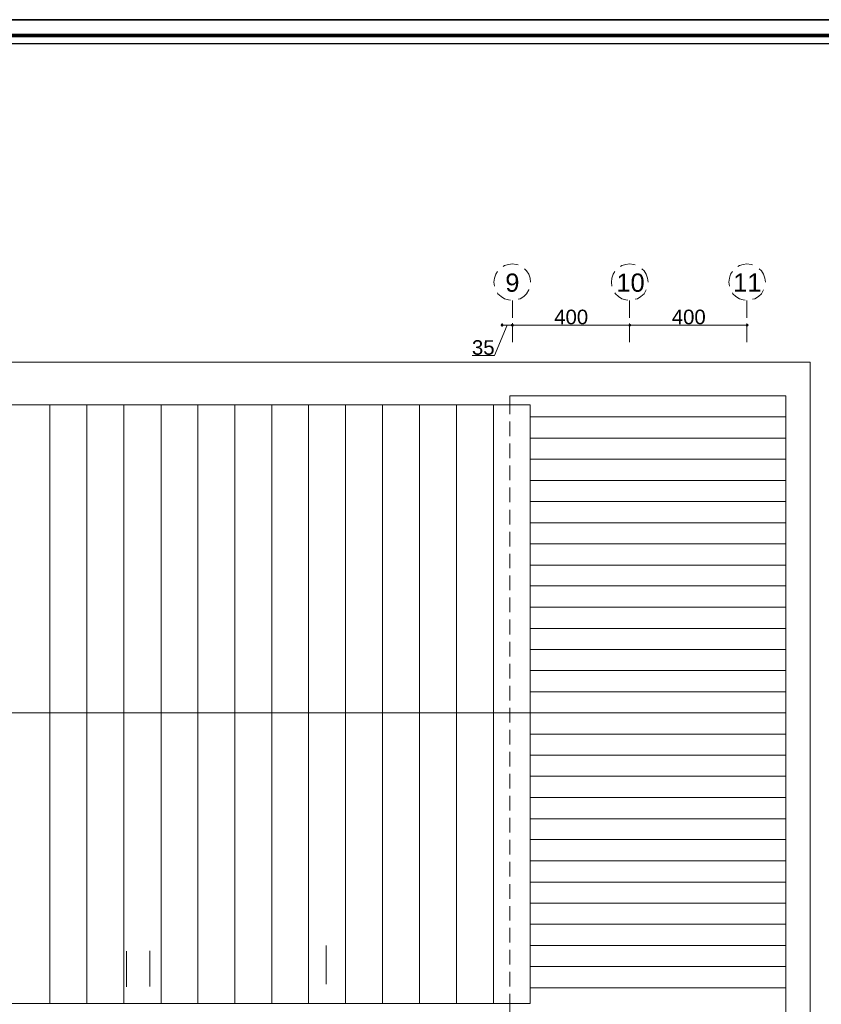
# Model space of a CAD drawing. Header units: metres. Extents: x 5.7 to 89.8, y 4 to 63.5.
# Tile 10 of 14: x 41.6 to 68.9, y 29.9 to 63.5. Entities that reach past the tile are written whole.
import ezdxf

# ---------------------------------------------------------------- set-up
doc = ezdxf.new("R2010")
doc.units = ezdxf.units.M
doc.header["$MEASUREMENT"] = 0
for name, color, linetype in [('PDF14_ax', 7, 'Continuous'), ('PDF14_dim', 7, 'Continuous'), ('PDF14_furn', 7, 'Continuous'), ('PDF14_KADR', 7, 'Continuous'), ('PDF14_khatchin', 7, 'Continuous'), ('PDF14_shib bandi', 7, 'Continuous'), ('PDF14_Text', 7, 'Continuous'), ('PDF14_W', 7, 'Continuous'), ('PDF4_shib bandi', 7, 'Continuous')]:
    doc.layers.add(name, color=color, linetype=linetype)
doc.styles.add('PDF Arial', font='arial.ttf')

msp = doc.modelspace()

# ---------------------------------------------------------------- hatches: boundary and pattern name
at = {"layer": 'PDF4_shib bandi', "transparency": 33554559}
h = msp.add_hatch(color=256, dxfattribs=at)
h.paths.add_polyline_path([(43.218, 51.177), (43.122, 51.177), (43.218, 51.177)], flags=0)
h.paths.add_polyline_path([(43.218, 51.177), (43.122, 51.177), (43.218, 51.177)], flags=0)
h.paths.add_polyline_path([(43.218, 51.177), (43.122, 51.177), (43.218, 51.177)], flags=0)

# ---------------------------------------------------------------- linework, layer by layer
at = {"layer": 'PDF14_ax', "lineweight": 9}
for points in [[(58.561, 55.126), (58.503, 55.135), (58.368, 55.155), (58.233, 55.135), (58.099, 55.097), (58.06, 55.068)], [(62.558, 55.126), (62.51, 55.135), (62.365, 55.155), (62.23, 55.135), (62.096, 55.097), (62.057, 55.068)], [(66.555, 55.126), (66.507, 55.135), (66.362, 55.155), (66.227, 55.135), (66.102, 55.097), (66.054, 55.068)], [(57.867, 54.895), (57.81, 54.808), (57.762, 54.673), (57.742, 54.538), (57.762, 54.403)], [(58.985, 54.538), (58.975, 54.673), (58.927, 54.808), (58.85, 54.924), (58.782, 54.991)], [(61.864, 54.895), (61.807, 54.808), (61.758, 54.673), (61.749, 54.538), (61.758, 54.403)], [(62.991, 54.538), (62.972, 54.673), (62.924, 54.808), (62.856, 54.924), (62.779, 54.991)], [(65.871, 54.895), (65.804, 54.808), (65.765, 54.673), (65.746, 54.538), (65.765, 54.403)], [(66.988, 54.538), (66.969, 54.673), (66.93, 54.808), (66.853, 54.924), (66.776, 54.991)], [(58.985, 54.538), (58.985, 54.538)], [(62.991, 54.538), (62.991, 54.538)], [(66.988, 54.538), (66.988, 54.538)], [(57.867, 54.172), (57.877, 54.143), (57.983, 54.047), (58.099, 53.97), (58.233, 53.932), (58.301, 53.922)], [(58.561, 53.951), (58.638, 53.97), (58.754, 54.047), (58.85, 54.143), (58.927, 54.269), (58.937, 54.278)], [(61.864, 54.172), (61.884, 54.143), (61.98, 54.047), (62.096, 53.97), (62.23, 53.932), (62.298, 53.922)], [(62.558, 53.951), (62.635, 53.97), (62.75, 54.047), (62.856, 54.143), (62.924, 54.269), (62.933, 54.278)], [(65.871, 54.172), (65.881, 54.143), (65.977, 54.047), (66.102, 53.97), (66.227, 53.932), (66.304, 53.922)], [(66.555, 53.951), (66.632, 53.97), (66.757, 54.047), (66.853, 54.143), (66.93, 54.269), (66.93, 54.278)], [(58.368, 53.912), (58.368, 53.325)], [(62.365, 53.912), (62.365, 53.325)], [(66.362, 53.912), (66.362, 53.325)], [(58.368, 53.074), (58.368, 52.496)], [(62.365, 53.074), (62.365, 52.496)], [(66.362, 53.074), (66.362, 52.496)], [(52.021, 31.934), (52.021, 30.624)], [(45.222, 31.741), (45.222, 30.528)], [(46.021, 31.76), (46.021, 30.537)]]:
    msp.add_lwpolyline(points, dxfattribs=at)
at = {"layer": 'PDF14_dim', "lineweight": 20}
for points in [[(58.195, 53.065), (57.762, 52.034), (57.001, 52.034)], [(58.022, 53.142), (58.022, 53.132)], [(58.262, 53.065), (58.118, 53.065)], [(58.368, 52.747), (58.368, 53.132), (58.368, 53.142)], [(62.269, 53.074), (58.465, 53.074)], [(66.266, 53.074), (62.471, 53.074)], [(66.362, 52.747), (66.362, 53.132)]]:
    msp.add_lwpolyline(points, dxfattribs=at)
msp.add_lwpolyline([(62.365, 53.132), (62.365, 52.747)], close=True, dxfattribs=at)
at = {"layer": 'PDF14_furn', "lineweight": 9}
msp.add_lwpolyline([(68.52, 51.813), (68.52, 28.014), (60.612, 28.014), (60.612, 17.015), (17.667, 17.015), (17.667, 51.813)], close=True, dxfattribs=at)
at = {"layer": 'PDF14_KADR', "lineweight": 25}
for points in [[(5.695, 4.013), (89.785, 4.013), (89.785, 63.476), (5.695, 63.476)], [(5.695, 63.476), (89.785, 63.476), (89.785, 4.013), (5.695, 4.013)], [(6.514, 4.832), (88.841, 4.832), (88.841, 62.657), (6.514, 62.657)]]:
    msp.add_lwpolyline(points, close=True, dxfattribs=at)
at = {"layer": 'PDF14_KADR', "lineweight": 0, "const_width": 0.135}
msp.add_lwpolyline([(6.235, 62.937), (6.235, 4.552), (89.111, 4.552), (89.111, 62.937)], close=True, dxfattribs=at)
at = {"layer": 'PDF14_khatchin', "lineweight": 13}
for points in [[(58.282, 50.041), (58.282, 50.358)], [(58.282, 49.289), (58.282, 49.79)], [(58.282, 48.538), (58.282, 49.039)], [(58.282, 47.787), (58.282, 48.288)], [(58.282, 47.036), (58.282, 47.536)], [(58.282, 46.284), (58.282, 46.785)], [(58.282, 45.533), (58.282, 46.034)], [(58.282, 44.792), (58.282, 45.283)], [(58.282, 44.04), (58.282, 44.541)], [(58.282, 43.289), (58.282, 43.79)], [(58.282, 42.538), (58.282, 43.039)], [(58.282, 41.787), (58.282, 42.287)], [(58.282, 41.035), (58.282, 41.536)], [(58.282, 40.284), (58.282, 40.785)], [(58.282, 39.533), (58.282, 40.034)], [(58.282, 38.791), (58.282, 39.282)], [(58.282, 38.04), (58.282, 38.541)], [(58.282, 37.289), (58.282, 37.79)], [(58.282, 36.538), (58.282, 37.038)], [(58.282, 35.786), (58.282, 36.287)], [(58.282, 35.035), (58.282, 35.536)], [(58.282, 34.284), (58.282, 34.785)], [(58.282, 33.533), (58.282, 34.033)], [(58.282, 32.791), (58.282, 33.282)], [(58.282, 32.04), (58.282, 32.541)], [(58.282, 31.289), (58.282, 31.789)], [(58.282, 30.537), (58.282, 31.038)], [(58.282, 29.959), (58.282, 30.287)]]:
    msp.add_lwpolyline(points, dxfattribs=at)
at = {"layer": 'PDF14_shib bandi', "lineweight": 18}
for points in [[(58.869, 50.358), (21.221, 50.358), (21.221, 29.959), (58.975, 29.959), (58.975, 50.358), (58.282, 50.358), (58.282, 50.667), (67.682, 50.667), (67.682, 29.064), (58.282, 29.064), (58.282, 29.959)], [(58.975, 39.86), (21.221, 39.86)]]:
    msp.add_lwpolyline(points, dxfattribs=at)
at = {"layer": 'PDF14_shib bandi', "lineweight": 13}
for points in [[(42.612, 50.358), (42.612, 39.86), (42.612, 29.959)], [(43.873, 50.358), (43.873, 39.86), (43.873, 29.959)], [(45.135, 50.358), (45.135, 39.86), (45.135, 29.959)], [(46.397, 50.358), (46.397, 39.86), (46.397, 29.959)], [(47.649, 50.358), (47.649, 39.86), (47.649, 29.959)], [(48.91, 50.358), (48.91, 39.86), (48.91, 29.959)], [(50.172, 50.358), (50.172, 39.86), (50.172, 29.959)], [(51.424, 50.358), (51.424, 39.86), (51.424, 29.959)], [(52.686, 50.358), (52.686, 39.86), (52.686, 29.959)], [(53.948, 50.358), (53.948, 39.86), (53.948, 29.959)], [(55.2, 50.358), (55.2, 39.86), (55.2, 29.959)], [(56.461, 50.358), (56.461, 39.86), (56.461, 29.959)], [(57.723, 50.358), (57.723, 39.86), (57.723, 29.959)], [(67.682, 49.944), (58.975, 49.944)], [(67.682, 49.222), (58.975, 49.222)], [(67.682, 48.5), (58.975, 48.5)], [(67.682, 47.777), (58.975, 47.777)], [(67.682, 47.064), (58.975, 47.064)], [(67.682, 46.342), (58.975, 46.342)], [(67.682, 45.62), (58.975, 45.62)], [(67.682, 44.897), (58.975, 44.897)], [(67.682, 44.185), (58.975, 44.185)], [(67.682, 43.462), (58.975, 43.462)], [(67.682, 42.74), (58.975, 42.74)], [(67.682, 42.018), (58.975, 42.018)], [(67.682, 41.305), (58.975, 41.305)], [(67.682, 40.583), (58.975, 40.583)], [(67.682, 39.86), (58.975, 39.86)], [(67.682, 39.138), (58.975, 39.138)], [(67.682, 38.425), (58.975, 38.425)], [(67.682, 37.703), (58.975, 37.703)], [(67.682, 36.981), (58.975, 36.981)], [(67.682, 36.258), (58.975, 36.258)], [(67.682, 35.546), (58.975, 35.546)], [(67.682, 34.823), (58.975, 34.823)], [(67.682, 34.101), (58.975, 34.101)], [(67.682, 33.379), (58.975, 33.379)], [(67.682, 32.666), (58.975, 32.666)], [(67.682, 31.943), (58.975, 31.943)], [(67.682, 31.221), (58.975, 31.221)], [(67.682, 30.499), (58.975, 30.499)]]:
    msp.add_lwpolyline(points, dxfattribs=at)
at = {"layer": 'PDF14_W', "lineweight": 9}
for points in [[(58.07, 53.065), (58.118, 53.065)], [(58.32, 53.065), (58.262, 53.065)], [(58.416, 53.074), (58.465, 53.074)], [(62.317, 53.074), (62.269, 53.074)], [(62.413, 53.074), (62.471, 53.074)], [(66.314, 53.074), (66.266, 53.074)]]:
    msp.add_lwpolyline(points, dxfattribs=at)
at = {"layer": 'PDF14_W', "transparency": 33554559}
for points in [[(57.983, 53.103), (58.022, 53.065), (57.964, 53.065)], [(57.964, 53.065), (57.983, 53.036), (58.022, 53.065)], [(58.022, 53.122), (57.983, 53.103), (58.022, 53.065)], [(57.983, 53.036), (58.022, 53.065), (58.022, 53.017)], [(58.022, 53.065), (58.05, 53.103), (58.022, 53.122)], [(58.07, 53.065), (58.022, 53.065), (58.05, 53.103)], [(58.022, 53.065), (58.022, 53.017), (58.05, 53.036)], [(58.05, 53.036), (58.07, 53.065), (58.022, 53.065)], [(58.33, 53.103), (58.368, 53.074), (58.32, 53.074)], [(58.33, 53.103), (58.32, 53.065), (58.368, 53.065)], [(58.32, 53.074), (58.33, 53.036), (58.368, 53.074)], [(58.32, 53.065), (58.368, 53.065), (58.33, 53.036)], [(58.368, 53.122), (58.33, 53.103), (58.368, 53.074)], [(58.368, 53.065), (58.368, 53.122), (58.33, 53.103)], [(58.33, 53.036), (58.368, 53.074), (58.368, 53.017)], [(58.368, 53.065), (58.33, 53.036), (58.368, 53.017)], [(58.368, 53.074), (58.407, 53.103), (58.368, 53.122)], [(58.407, 53.103), (58.368, 53.065), (58.368, 53.122)], [(58.416, 53.074), (58.368, 53.074), (58.407, 53.103)], [(58.416, 53.065), (58.407, 53.103), (58.368, 53.065)], [(58.368, 53.074), (58.368, 53.017), (58.407, 53.036)], [(58.407, 53.036), (58.416, 53.074), (58.368, 53.074)], [(58.368, 53.017), (58.407, 53.036), (58.368, 53.065)], [(58.407, 53.036), (58.368, 53.065), (58.416, 53.065)], [(62.336, 53.103), (62.317, 53.074), (62.365, 53.074)], [(62.336, 53.103), (62.365, 53.074), (62.317, 53.074)], [(62.317, 53.074), (62.365, 53.074), (62.336, 53.036)], [(62.317, 53.074), (62.336, 53.036), (62.365, 53.074)], [(62.365, 53.074), (62.365, 53.122), (62.336, 53.103)], [(62.365, 53.122), (62.336, 53.103), (62.365, 53.074)], [(62.365, 53.074), (62.336, 53.036), (62.365, 53.017)], [(62.336, 53.036), (62.365, 53.074), (62.365, 53.017)], [(62.404, 53.103), (62.365, 53.074), (62.365, 53.122)], [(62.365, 53.074), (62.404, 53.103), (62.365, 53.122)], [(62.413, 53.074), (62.404, 53.103), (62.365, 53.074)], [(62.413, 53.074), (62.365, 53.074), (62.404, 53.103)], [(62.365, 53.017), (62.404, 53.036), (62.365, 53.074)], [(62.404, 53.036), (62.365, 53.074), (62.413, 53.074)], [(62.365, 53.074), (62.365, 53.017), (62.404, 53.036)], [(62.404, 53.036), (62.413, 53.074), (62.365, 53.074)], [(66.333, 53.103), (66.314, 53.074), (66.362, 53.074)], [(66.314, 53.074), (66.362, 53.074), (66.333, 53.036)], [(66.362, 53.074), (66.362, 53.122), (66.333, 53.103)], [(66.362, 53.074), (66.333, 53.036), (66.362, 53.017)], [(66.401, 53.103), (66.362, 53.074), (66.362, 53.122)], [(66.42, 53.074), (66.401, 53.103), (66.362, 53.074)], [(66.362, 53.017), (66.401, 53.036), (66.362, 53.074)], [(66.401, 53.036), (66.362, 53.074), (66.42, 53.074)]]:
    msp.add_solid(points, dxfattribs=at)

# ---------------------------------------------------------------- texts
at = {"layer": 'PDF14_Text', "attachment_point": 7, "style": 'PDF Arial'}
for s, insert, char_height in [('9', (58.128, 54.2), 0.62), ('10', (61.913, 54.2), 0.6205), ('11', (65.89, 54.211), 0.6205), ('400', (59.794, 53.095), 0.4964), ('400', (63.8, 53.095), 0.4964), ('35', (56.991, 52.055), 0.4964)]:
    msp.add_mtext(s, dxfattribs=dict(at, insert=insert, char_height=char_height))

doc.saveas('drawing.dxf')
